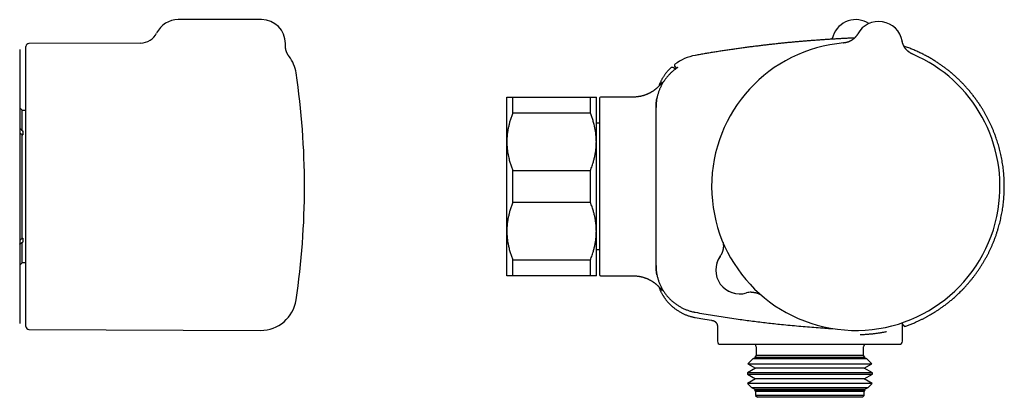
# Model space of a CAD drawing. Header units: millimetres. Extents: x 8 to 709, y 8 to 364.
# Tile 9 of 9: x 404 to 569, y 300 to 364. Entities that reach past the tile are written whole.
import ezdxf

# ---------------------------------------------------------------- set-up
doc = ezdxf.new("R2010")
doc.units = ezdxf.units.MM

msp = doc.modelspace()

# ---------------------------------------------------------------- linework, layer by layer
at = {"color": 7, "linetype": 'Continuous', "lineweight": 30}
for p, q in [((444.7, 363.6), (430.7, 363.6)), ((544.66, 361.22), (544.66, 361.22)), ((544.66, 361.22), (544.66, 361.22)), ((552.1, 360.02), (552.1, 360.02)), ((552.1, 360.02), (552.1, 360.02)), ((405.2, 312.1), (405.2, 359.1)), ((424.43, 359.68), (405.7, 359.6)), ((449.31, 357.43), (449.31, 357.43)), ((513.99, 356.1), (513.99, 356.1)), ((485.83, 343.1), (485.83, 350.6)), ((486.83, 347.92), (486.83, 350.6)), ((486.83, 350.6), (499.83, 350.6)), ((499.83, 347.92), (499.83, 350.6)), ((500.83, 343.1), (500.83, 350.6)), ((501.33, 350.4), (501.33, 320.8)), ((506.99, 350.6), (501.53, 350.6)), ((506.99, 350.6), (506.99, 350.6)), ((405.2, 348.35), (404.57, 348.35)), ((404.57, 344.96), (404.57, 348.35)), ((510.83, 348.82), (510.83, 348.85)), ((510.83, 322.37), (510.83, 348.82)), ((499.83, 347.92), (486.83, 347.92)), ((501.33, 346.2), (500.83, 346.2)), ((404.48, 344.36), (404.7, 344.36)), ((404.57, 344.96), (404.7, 344.96)), ((404.57, 326.94), (404.57, 344.25)), ((404.57, 344.25), (404.7, 344.25)), ((404.7, 344.96), (404.7, 344.25)), ((485.83, 328.1), (485.83, 343.1)), ((500.83, 328.1), (500.83, 343.1)), ((486.83, 332.92), (486.83, 338.28)), ((486.83, 338.28), (499.83, 338.28)), ((499.83, 332.92), (499.83, 338.28)), ((499.83, 332.92), (486.83, 332.92)), ((404.57, 326.94), (404.7, 326.94)), ((404.7, 326.94), (404.7, 326.24)), ((485.83, 320.6), (485.83, 328.1)), ((500.83, 320.6), (500.83, 328.1)), ((404.48, 326.84), (404.7, 326.84)), ((404.57, 322.85), (404.57, 326.24)), ((404.57, 326.24), (404.7, 326.24)), ((500.83, 325), (501.33, 325)), ((404.57, 322.85), (405.2, 322.85)), ((486.83, 323.28), (499.83, 323.28)), ((486.83, 320.6), (486.83, 323.28)), ((499.83, 320.6), (499.83, 323.28)), ((510.83, 322.35), (510.83, 322.37)), ((499.83, 320.6), (486.83, 320.6)), ((501.53, 320.6), (506.99, 320.6)), ((506.99, 320.6), (506.99, 320.6)), ((506.99, 320.6), (506.99, 320.6)), ((520.29, 313.11), (520.29, 313.11)), ((521.13, 312.12), (521.13, 309.6)), ((552.13, 309.6), (552.13, 312.18)), ((405.7, 311.6), (444.53, 311.43)), ((527.63, 308.7), (527.63, 307.2)), ((545.63, 307.2), (545.63, 308.7)), ((527.63, 307.2), (527.39, 306.96)), ((545.63, 307.2), (527.63, 307.2)), ((545.86, 306.96), (545.63, 307.2)), ((527.07, 306.64), (526.25, 305.82)), ((526.25, 305.82), (527.5, 305.09)), ((526.25, 305.82), (545.61, 305.82)), ((527.5, 306.89), (527.07, 306.64)), ((546.18, 306.64), (527.07, 306.64)), ((527.39, 306.96), (527.5, 306.89)), ((527.39, 306.96), (544.63, 306.96)), ((545.75, 306.89), (527.5, 306.89)), ((544.63, 306.96), (545.86, 306.96)), ((545.61, 305.82), (547.01, 305.82)), ((545.75, 306.89), (545.86, 306.96)), ((546.18, 306.64), (545.75, 306.89)), ((545.75, 305.09), (547.01, 305.82)), ((547.01, 305.82), (546.18, 306.64)), ((527.5, 305.09), (526.15, 304.31)), ((526.15, 304.31), (526.15, 304.07)), ((547.1, 304.31), (526.15, 304.31)), ((526.15, 304.07), (527.5, 303.29)), ((526.15, 304.07), (545.7, 304.07)), ((545.75, 305.09), (527.5, 305.09)), ((545.7, 304.07), (547.1, 304.07)), ((547.1, 304.31), (545.75, 305.09)), ((545.75, 303.29), (547.1, 304.07)), ((547.1, 304.07), (547.1, 304.31)), ((527.5, 303.29), (526.19, 302.53)), ((526.19, 302.53), (526.86, 301.86)), ((547.06, 302.53), (526.19, 302.53)), ((545.75, 303.29), (527.5, 303.29)), ((547.06, 302.53), (545.75, 303.29)), ((546.39, 301.86), (547.06, 302.53)), ((526.86, 301.86), (527.5, 301.49)), ((526.86, 301.86), (545.08, 301.86)), ((527.5, 301.49), (527.33, 301.39)), ((527.33, 301.39), (527.53, 301.2)), ((545.92, 301.39), (527.33, 301.39)), ((545.75, 301.49), (527.5, 301.49)), ((527.53, 301.2), (527.53, 300.5)), ((545.73, 301.2), (527.53, 301.2)), ((527.53, 300.5), (527.83, 300.2)), ((545.73, 300.5), (527.53, 300.5)), ((545.08, 301.86), (546.39, 301.86)), ((545.43, 300.2), (545.73, 300.5)), ((545.73, 301.2), (545.92, 301.39)), ((545.73, 300.5), (545.73, 301.2)), ((545.75, 301.49), (546.39, 301.86)), ((545.92, 301.39), (545.75, 301.49)), ((545.43, 300.2), (527.83, 300.2))]:
    msp.add_line(p, q, dxfattribs=at)
at = {"color": 7, "linetype": 'Continuous', "lineweight": 30, "flags": 128}
msp.add_lwpolyline([(552.13, 359.86), (552.11, 359.92), (552.1, 360.02)], dxfattribs=at)
at = {"color": 7, "linetype": 'Continuous', "lineweight": 30}
for centre, radius, start, end in [((430.7, 359.6), 4, 90, 153.8604), ((444.7, 359.6), 4, 0, 90), ((544.33, 359.6), 4, 56.6366, 160.8861), ((548.16, 359.29), 4, 10.4961, 151.1039), ((424.42, 362.68), 3, 270.2669, 333.8615), ((405.7, 359.1), 0.5, 90.25, 180), ((444.7, 359.6), 4, 357.2491, 0), ((544.33, 335.6), 24.17, 94.8365, 350.8), ((444.56, 353.77), 6, 8.4268, 37.6088), ((518.83, 349.73), 8, 100.081, 127.2144), ((544.33, 335.6), 24.17, 350.8, 66.7635), ((514.11, 355.94), 0.2, 127.1998, 225), ((321.9, 335.6), 130, 0, 8.4268), ((501.53, 350.4), 0.2, 90, 180), ((403.69, 347.92), 0.98, 26.0258, 61.9303), ((321.9, 335.6), 130, 351.5732, 0), ((524.86, 321.56), 4, 144.6652, 286.9348), ((524.86, 321.56), 4, 145.026, 286.574), ((519.12, 325.57), 3, 325.0259, 331.1182), ((403.69, 323.28), 0.98, 298.0783, 333.9742), ((501.53, 320.8), 0.2, 180, 270), ((526.86, 314.85), 3, 91.1644, 106.4429), ((444.56, 317.43), 6, 269.75, 351.5732), ((405.7, 312.1), 0.5, 180, 269.75), ((552.56, 312.31), 0.2, 220.2852, 289.3575), ((521.63, 309.6), 0.5, 180, 270), ((527.13, 308.7), 0.5, 0, 53.24), ((546.13, 308.7), 0.5, 126.7507, 180), ((551.63, 309.6), 0.5, 270, 0)]:
    msp.add_arc(centre, radius, start, end, dxfattribs=at)
for points, knots in [([(544.1, 360.5), (544.01, 360.5), (543.79, 360.49), (543.37, 360.48), (542.83, 360.46), (542.22, 360.43), (541.6, 360.39), (540.97, 360.36), (540.33, 360.32), (539.69, 360.28), (539.04, 360.24), (538.38, 360.19), (537.71, 360.14), (537.03, 360.09), (536.34, 360.04), (535.66, 359.98), (534.98, 359.92), (534.31, 359.87), (533.64, 359.8), (532.95, 359.74), (532.24, 359.67), (531.52, 359.59), (530.76, 359.51), (530.01, 359.43), (529.24, 359.34), (528.46, 359.25), (527.7, 359.15), (526.93, 359.06), (526.18, 358.96), (525.42, 358.86), (524.65, 358.75), (523.88, 358.64), (523.09, 358.53), (522.3, 358.41), (521.51, 358.28), (520.7, 358.16), (519.89, 358.03), (519.08, 357.89), (518.27, 357.75), (517.72, 357.65), (517.43, 357.6), (517.42, 357.6)], [0, 0, 0, 0, 0.009768, 0.024683, 0.04715, 0.069938, 0.093044, 0.116469, 0.140212, 0.164273, 0.188652, 0.213349, 0.238364, 0.263696, 0.289346, 0.315313, 0.340089, 0.365147, 0.390488, 0.416112, 0.44202, 0.469809, 0.497918, 0.526348, 0.5551, 0.584173, 0.61357, 0.641584, 0.669887, 0.698479, 0.727363, 0.756538, 0.786007, 0.81577, 0.845829, 0.876184, 0.906839, 0.937238, 0.967928, 0.99891, 1, 1, 1, 1]), ([(540.56, 360.95), (540.56, 360.95), (540.56, 360.95), (540.56, 360.94), (540.56, 360.94), (540.55, 360.93), (540.55, 360.93), (540.55, 360.92), (540.54, 360.9), (540.53, 360.88), (540.52, 360.85), (540.5, 360.8), (540.48, 360.75), (540.45, 360.68), (540.42, 360.61), (540.38, 360.54), (540.34, 360.48), (540.31, 360.41), (540.27, 360.36), (540.25, 360.32), (540.24, 360.31)], [0, 0, 0, 0, 0.003422, 0.017885, 0.030211, 0.041934, 0.053808, 0.068201, 0.088008, 0.117691, 0.164348, 0.229441, 0.318141, 0.427711, 0.531088, 0.629217, 0.733755, 0.841593, 0.951708, 1, 1, 1, 1]), ([(544.66, 361.22), (544.66, 361.22), (544.66, 361.22), (544.66, 361.22), (544.66, 361.21), (544.65, 361.21), (544.65, 361.2), (544.64, 361.19), (544.63, 361.17), (544.62, 361.15), (544.6, 361.12), (544.57, 361.07), (544.53, 361.01), (544.49, 360.95), (544.45, 360.89), (544.4, 360.83), (544.36, 360.77), (544.3, 360.71), (544.25, 360.65), (544.19, 360.59), (544.14, 360.53), (544.08, 360.48), (544.02, 360.42), (543.95, 360.37), (543.89, 360.31), (543.82, 360.26), (543.75, 360.21), (543.68, 360.16), (543.61, 360.12), (543.54, 360.08), (543.46, 360.03), (543.39, 360), (543.31, 359.96), (543.23, 359.92), (543.16, 359.89), (543.08, 359.86), (543, 359.83), (542.92, 359.81), (542.83, 359.78), (542.75, 359.76), (542.67, 359.74), (542.58, 359.72), (542.49, 359.71), (542.4, 359.7), (542.33, 359.69), (542.29, 359.68), (542.29, 359.68)], [0, 0, 0, 0, 0.002619, 0.00589, 0.0088, 0.011634, 0.01475, 0.018778, 0.02456, 0.033469, 0.047302, 0.064332, 0.088728, 0.115589, 0.139599, 0.1645, 0.190533, 0.217275, 0.244498, 0.272056, 0.299853, 0.327827, 0.355933, 0.384142, 0.412433, 0.440788, 0.469196, 0.497647, 0.526136, 0.554654, 0.5832, 0.611768, 0.640355, 0.66896, 0.69758, 0.726213, 0.754858, 0.783514, 0.81218, 0.840854, 0.869536, 0.898225, 0.930111, 0.96198, 0.993748, 1, 1, 1, 1]), ([(553.86, 357.81), (553.84, 357.82), (553.79, 357.84), (553.72, 357.88), (553.64, 357.91), (553.56, 357.96), (553.49, 358), (553.42, 358.04), (553.35, 358.09), (553.28, 358.14), (553.21, 358.19), (553.14, 358.24), (553.08, 358.3), (553.02, 358.36), (552.96, 358.41), (552.9, 358.47), (552.84, 358.53), (552.78, 358.59), (552.73, 358.66), (552.68, 358.72), (552.63, 358.78), (552.58, 358.85), (552.54, 358.92), (552.5, 358.98), (552.46, 359.05), (552.42, 359.12), (552.38, 359.19), (552.35, 359.25), (552.31, 359.32), (552.28, 359.39), (552.26, 359.46), (552.23, 359.52), (552.21, 359.59), (552.19, 359.65), (552.17, 359.71), (552.15, 359.77), (552.14, 359.83), (552.13, 359.88), (552.12, 359.92), (552.11, 359.95), (552.1, 359.97), (552.1, 359.99), (552.1, 360), (552.1, 360), (552.1, 360.01), (552.1, 360.01), (552.1, 360.02), (552.1, 360.02), (552.1, 360.02)], [0, 0, 0, 0, 0.024461, 0.053627, 0.082721, 0.111743, 0.140689, 0.169556, 0.198342, 0.227042, 0.255653, 0.284171, 0.31259, 0.340905, 0.369111, 0.397201, 0.425167, 0.453002, 0.480695, 0.508236, 0.535614, 0.562813, 0.58982, 0.616615, 0.643178, 0.669484, 0.695504, 0.721205, 0.746546, 0.771478, 0.795943, 0.819868, 0.843163, 0.865716, 0.887383, 0.907974, 0.927227, 0.944722, 0.959611, 0.970548, 0.977724, 0.982579, 0.9861, 0.98891, 0.99146, 0.99413, 0.997168, 1, 1, 1, 1]), ([(404.15, 358.61), (404.15, 358.61), (404.15, 358.61), (404.15, 358.59), (404.15, 358.57), (404.15, 358.53), (404.15, 358.48), (404.15, 358.42), (404.15, 358.35), (404.15, 358.27), (404.15, 358.18), (404.15, 358.09), (404.15, 357.99), (404.15, 357.89), (404.15, 357.77), (404.15, 357.65), (404.15, 357.51), (404.15, 357.36), (404.15, 357.2), (404.15, 357.03), (404.15, 356.85), (404.15, 356.66), (404.15, 356.47), (404.15, 356.26), (404.15, 356.05), (404.15, 355.82), (404.15, 355.59), (404.15, 355.35), (404.15, 355.08), (404.15, 354.81), (404.15, 354.52), (404.15, 354.23), (404.15, 353.92), (404.15, 353.61), (404.15, 353.29), (404.15, 352.96), (404.15, 352.62), (404.15, 352.28), (404.15, 351.92), (404.15, 351.56), (404.15, 351.19), (404.15, 350.83), (404.15, 350.47), (404.15, 350.13), (404.15, 349.78), (404.15, 349.43), (404.15, 349.07), (404.15, 348.69), (404.15, 348.29), (404.15, 347.86), (404.15, 347.43), (404.15, 346.99), (404.15, 346.54), (404.15, 346.09), (404.15, 345.64), (404.15, 345.18), (404.15, 344.71), (404.15, 344.26), (404.15, 343.83), (404.15, 343.41), (404.15, 342.99), (404.15, 342.57), (404.15, 342.14), (404.15, 341.71), (404.15, 341.26), (404.15, 340.79), (404.15, 340.33), (404.15, 339.86), (404.15, 339.39), (404.15, 338.92), (404.15, 338.45), (404.15, 337.98), (404.15, 337.5), (404.15, 337.03), (404.15, 336.55), (404.15, 336.07), (404.15, 335.57), (404.15, 335.06), (404.15, 334.55), (404.15, 334.04), (404.15, 333.53), (404.15, 333.02), (404.15, 332.52), (404.15, 332.02), (404.15, 331.51), (404.15, 331.01), (404.15, 330.52), (404.15, 330.02), (404.15, 329.53), (404.15, 329.06), (404.15, 328.61), (404.15, 328.19), (404.15, 327.77), (404.15, 327.35), (404.15, 326.94), (404.15, 326.51), (404.15, 326.06), (404.15, 325.6), (404.15, 325.14), (404.15, 324.69), (404.15, 324.25), (404.15, 323.81), (404.15, 323.37), (404.15, 322.94), (404.15, 322.52), (404.15, 322.12), (404.15, 321.74), (404.15, 321.39), (404.15, 321.04), (404.15, 320.7), (404.15, 320.36), (404.15, 320.02), (404.15, 319.68), (404.15, 319.34), (404.15, 319), (404.15, 318.68), (404.15, 318.36), (404.15, 318.04), (404.15, 317.74), (404.15, 317.44), (404.15, 317.15), (404.15, 316.87), (404.15, 316.6), (404.15, 316.33), (404.15, 316.06), (404.15, 315.79), (404.15, 315.54), (404.15, 315.29), (404.15, 315.06), (404.15, 314.83), (404.15, 314.62), (404.15, 314.41), (404.15, 314.22), (404.15, 314.04), (404.15, 313.86), (404.15, 313.7), (404.15, 313.55), (404.15, 313.42), (404.15, 313.3), (404.15, 313.19), (404.15, 313.09), (404.15, 313), (404.15, 312.92), (404.15, 312.85), (404.15, 312.79), (404.15, 312.73), (404.15, 312.68), (404.15, 312.65), (404.15, 312.62), (404.15, 312.6), (404.15, 312.59), (404.15, 312.59), (404.15, 312.59)], [0, 0, 0, 0, 0.00641, 0.013442, 0.020471, 0.027499, 0.03453, 0.041562, 0.048593, 0.055621, 0.061779, 0.067938, 0.074099, 0.080259, 0.086419, 0.092576, 0.09916, 0.105746, 0.112332, 0.118916, 0.125501, 0.132087, 0.138673, 0.145257, 0.151841, 0.158427, 0.165013, 0.171597, 0.178659, 0.185722, 0.192786, 0.199848, 0.20688, 0.213914, 0.220949, 0.227983, 0.235015, 0.242047, 0.249082, 0.256117, 0.263152, 0.270184, 0.276346, 0.282511, 0.288677, 0.294843, 0.301007, 0.30717, 0.314196, 0.321224, 0.328253, 0.335281, 0.342307, 0.349333, 0.356362, 0.363391, 0.37042, 0.377446, 0.383601, 0.389758, 0.395917, 0.402076, 0.408234, 0.414389, 0.420972, 0.427555, 0.434139, 0.440722, 0.447304, 0.453888, 0.460472, 0.467054, 0.473637, 0.480221, 0.486805, 0.493388, 0.500442, 0.507498, 0.514555, 0.521609, 0.528643, 0.535679, 0.542716, 0.549752, 0.556785, 0.563819, 0.570854, 0.577891, 0.584927, 0.59196, 0.598121, 0.604283, 0.610447, 0.61661, 0.622773, 0.628933, 0.635978, 0.643027, 0.650076, 0.657124, 0.66417, 0.671216, 0.678264, 0.685313, 0.692361, 0.699406, 0.70558, 0.711755, 0.717932, 0.724109, 0.730285, 0.736458, 0.743059, 0.749661, 0.756263, 0.762863, 0.769464, 0.776065, 0.782667, 0.789268, 0.795868, 0.80247, 0.809072, 0.815672, 0.822753, 0.829836, 0.836919, 0.844001, 0.851033, 0.858069, 0.865105, 0.872141, 0.879174, 0.886207, 0.893242, 0.900279, 0.907315, 0.914348, 0.920512, 0.926677, 0.932844, 0.939012, 0.945177, 0.951341, 0.957644, 0.963949, 0.970255, 0.97656, 0.982863, 0.989229, 0.995597, 1, 1, 1, 1]), ([(449.32, 357.43), (449.31, 357.44), (449.28, 357.47), (449.25, 357.52), (449.2, 357.59), (449.16, 357.65), (449.12, 357.72), (449.08, 357.79), (449.04, 357.86), (449, 357.94), (448.96, 358.01), (448.93, 358.09), (448.9, 358.17), (448.87, 358.25), (448.84, 358.33), (448.82, 358.41), (448.79, 358.49), (448.77, 358.57), (448.75, 358.65), (448.74, 358.74), (448.72, 358.82), (448.71, 358.9), (448.7, 358.99), (448.7, 359.07), (448.69, 359.16), (448.69, 359.24), (448.69, 359.33), (448.69, 359.38), (448.69, 359.41)], [0, 0, 0, 0, 0.02088, 0.055679, 0.09209, 0.129516, 0.167631, 0.206224, 0.245158, 0.284344, 0.323719, 0.36324, 0.402876, 0.442604, 0.482407, 0.522271, 0.562188, 0.602148, 0.642145, 0.682174, 0.722231, 0.762312, 0.802415, 0.842536, 0.882674, 0.922828, 0.962994, 1, 1, 1, 1]), ([(552.63, 312.12), (552.66, 312.13), (552.79, 312.18), (553.01, 312.26), (553.3, 312.37), (553.59, 312.49), (553.89, 312.61), (554.18, 312.73), (554.45, 312.85), (554.71, 312.97), (554.95, 313.08), (555.18, 313.19), (555.39, 313.29), (555.61, 313.4), (555.81, 313.5), (556, 313.61), (556.2, 313.71), (556.39, 313.82), (556.57, 313.92), (556.74, 314.02), (556.89, 314.1), (557.03, 314.18), (557.15, 314.26), (557.27, 314.33), (557.39, 314.41), (557.52, 314.48), (557.67, 314.58), (557.85, 314.7), (558.07, 314.83), (558.28, 314.98), (558.5, 315.13), (558.72, 315.28), (558.94, 315.44), (559.17, 315.61), (559.4, 315.78), (559.63, 315.96), (559.87, 316.14), (560.11, 316.34), (560.35, 316.54), (560.6, 316.75), (560.85, 316.97), (561.11, 317.2), (561.36, 317.44), (561.62, 317.69), (561.88, 317.94), (562.17, 318.23), (562.48, 318.55), (562.81, 318.91), (563.13, 319.27), (563.44, 319.64), (563.74, 320.01), (564.04, 320.39), (564.34, 320.79), (564.65, 321.21), (564.95, 321.65), (565.24, 322.09), (565.53, 322.54), (565.79, 322.98), (566.04, 323.41), (566.27, 323.84), (566.5, 324.26), (566.71, 324.7), (566.92, 325.13), (567.12, 325.57), (567.32, 326.03), (567.51, 326.51), (567.7, 327.01), (567.88, 327.51), (568.04, 328.01), (568.19, 328.5), (568.33, 328.98), (568.45, 329.45), (568.57, 329.92), (568.67, 330.39), (568.77, 330.87), (568.86, 331.34), (568.94, 331.83), (569.01, 332.34), (569.08, 332.87), (569.13, 333.4), (569.17, 333.93), (569.2, 334.44), (569.22, 334.94), (569.23, 335.43), (569.22, 335.91), (569.21, 336.39), (569.19, 336.88), (569.16, 337.36), (569.12, 337.86), (569.07, 338.37), (569.01, 338.9), (568.93, 339.42), (568.84, 339.95), (568.75, 340.45), (568.64, 340.94), (568.54, 341.41), (568.42, 341.88), (568.29, 342.35), (568.16, 342.81), (568.01, 343.27), (567.86, 343.75), (567.68, 344.23), (567.49, 344.73), (567.29, 345.22), (567.08, 345.71), (566.87, 346.18), (566.65, 346.63), (566.43, 347.06), (566.21, 347.48), (565.97, 347.91), (565.73, 348.32), (565.48, 348.74), (565.25, 349.1), (565.04, 349.42), (564.85, 349.69), (564.66, 349.96), (564.48, 350.22), (564.29, 350.48), (564.1, 350.72), (563.92, 350.96), (563.73, 351.2), (563.53, 351.45), (563.32, 351.7), (563.12, 351.94), (562.91, 352.17), (562.71, 352.39), (562.52, 352.6), (562.33, 352.8), (562.14, 352.99), (561.95, 353.19), (561.75, 353.39), (561.54, 353.59), (561.33, 353.78), (561.14, 353.97), (560.95, 354.14), (560.79, 354.28), (560.66, 354.39), (560.57, 354.47), (560.47, 354.56), (560.36, 354.65), (560.25, 354.74), (560.13, 354.83), (560.01, 354.93), (559.87, 355.05), (559.71, 355.17), (559.53, 355.31), (559.35, 355.46), (559.15, 355.6), (558.94, 355.76), (558.72, 355.91), (558.49, 356.07), (558.25, 356.24), (558, 356.41), (557.74, 356.57), (557.47, 356.74), (557.19, 356.91), (556.9, 357.09), (556.61, 357.25), (556.32, 357.42), (556.02, 357.58), (555.71, 357.74), (555.39, 357.9), (555.07, 358.06), (554.73, 358.22), (554.39, 358.37), (554.05, 358.52), (553.71, 358.66), (553.37, 358.8), (553.01, 358.93), (552.69, 359.05), (552.48, 359.12), (552.4, 359.15)], [0, 0, 0, 0, 0.00171, 0.0065962, 0.011359, 0.0168137, 0.0220966, 0.0272076, 0.0321467, 0.0365651, 0.0408359, 0.0449591, 0.0489347, 0.0527624, 0.0564423, 0.0599743, 0.0636886, 0.0672237, 0.0705796, 0.0737562, 0.0767535, 0.0791141, 0.0813802, 0.0836829, 0.0860377, 0.0884446, 0.0909035, 0.0948728, 0.0989706, 0.1031972, 0.1074283, 0.1117811, 0.1162555, 0.1208516, 0.1255696, 0.1303218, 0.1351916, 0.140179, 0.1452841, 0.1506147, 0.1560681, 0.1616442, 0.1673432, 0.1731651, 0.1791097, 0.1851772, 0.1930204, 0.2008701, 0.2087201, 0.2165704, 0.224421, 0.2322719, 0.2401229, 0.2487591, 0.2573954, 0.2660316, 0.2746676, 0.2833034, 0.2911539, 0.2990041, 0.3068541, 0.3147039, 0.3225534, 0.3304031, 0.3382533, 0.3468886, 0.3555241, 0.3641598, 0.3727958, 0.381432, 0.3892833, 0.3971346, 0.404986, 0.4128374, 0.4206886, 0.4285397, 0.4363906, 0.4450261, 0.4536612, 0.4622959, 0.4709303, 0.4795652, 0.4874155, 0.4952662, 0.5031172, 0.5109682, 0.5188191, 0.52667, 0.534521, 0.543157, 0.5517931, 0.5604292, 0.5690651, 0.5777009, 0.5855514, 0.5934016, 0.6012514, 0.6091011, 0.6169511, 0.6248013, 0.6326516, 0.6412872, 0.6499229, 0.6585589, 0.6671952, 0.6758311, 0.6836817, 0.6915321, 0.6993825, 0.7072327, 0.7150827, 0.7229327, 0.7307824, 0.736179, 0.7415714, 0.7468888, 0.7521054, 0.7572214, 0.7622367, 0.7671513, 0.7719653, 0.7773322, 0.7825683, 0.7876735, 0.7926481, 0.7974919, 0.802122, 0.8066262, 0.8110044, 0.8152568, 0.820155, 0.8248749, 0.8294166, 0.83378, 0.8379652, 0.8419722, 0.844041, 0.8460793, 0.8482068, 0.8504435, 0.8527892, 0.8552439, 0.8578076, 0.8604804, 0.8639949, 0.8676816, 0.8715404, 0.8755712, 0.879774, 0.8841487, 0.8886951, 0.8934133, 0.8983031, 0.9033644, 0.9085022, 0.9138052, 0.9192734, 0.9249066, 0.9302677, 0.93577, 0.9414133, 0.9471976, 0.9531226, 0.9591883, 0.9653946, 0.971207, 0.9771373, 0.9831854, 0.9893513, 0.9956347, 1, 1, 1, 1]), ([(513.93, 355.17), (513.87, 355.13), (513.75, 355.04), (513.58, 354.89), (513.42, 354.75), (513.26, 354.59), (513.1, 354.44), (512.95, 354.27), (512.79, 354.11), (512.65, 353.93), (512.51, 353.75), (512.37, 353.57), (512.24, 353.38), (512.11, 353.2), (511.99, 353.01), (511.88, 352.82), (511.77, 352.62), (511.67, 352.43), (511.57, 352.22), (511.48, 352.02), (511.39, 351.81), (511.31, 351.6), (511.24, 351.38), (511.17, 351.17), (511.1, 350.95), (511.05, 350.73), (511, 350.53), (510.96, 350.32), (510.92, 350.09), (510.89, 349.84), (510.86, 349.6), (510.84, 349.35), (510.83, 349.1), (510.83, 348.93), (510.83, 348.85)], [0, 0, 0, 0, 0.030288, 0.060582, 0.09087, 0.121368, 0.151872, 0.182371, 0.213533, 0.244701, 0.275863, 0.307254, 0.338652, 0.370043, 0.400331, 0.430625, 0.460913, 0.491411, 0.521915, 0.552413, 0.583575, 0.614743, 0.645905, 0.677296, 0.708693, 0.740084, 0.767499, 0.794932, 0.828958, 0.862991, 0.897017, 0.931342, 0.965675, 1, 1, 1, 1]), ([(513.21, 355.42), (513.2, 355.41), (513.13, 355.35), (513.01, 355.23), (512.86, 355.06), (512.71, 354.89), (512.57, 354.72), (512.44, 354.55), (512.31, 354.37), (512.19, 354.2), (512.08, 354.03), (511.98, 353.86), (511.88, 353.7), (511.79, 353.53), (511.7, 353.37), (511.62, 353.2), (511.54, 353.04), (511.48, 352.89), (511.41, 352.74), (511.36, 352.6), (511.32, 352.49), (511.3, 352.43), (511.29, 352.41)], [0, 0, 0, 0, 0.012639, 0.078242, 0.142292, 0.204756, 0.265611, 0.324833, 0.385104, 0.443546, 0.500144, 0.554888, 0.607772, 0.658791, 0.712318, 0.763625, 0.812716, 0.859597, 0.904277, 0.946766, 0.987076, 1, 1, 1, 1]), ([(513.92, 355.42), (513.91, 355.43), (513.89, 355.45), (513.87, 355.46), (513.85, 355.48), (513.83, 355.49), (513.82, 355.5), (513.8, 355.51), (513.77, 355.52), (513.74, 355.54), (513.7, 355.55), (513.67, 355.56), (513.64, 355.56), (513.61, 355.57), (513.59, 355.57), (513.57, 355.57), (513.54, 355.57), (513.51, 355.57), (513.47, 355.56), (513.42, 355.55), (513.37, 355.53), (513.32, 355.51), (513.26, 355.47), (513.23, 355.44), (513.21, 355.42)], [0, 0, 0, 0, 0.046124, 0.08244, 0.108566, 0.132775, 0.158926, 0.187061, 0.216983, 0.269348, 0.320786, 0.36934, 0.409649, 0.436663, 0.462121, 0.486791, 0.521592, 0.570458, 0.621739, 0.682253, 0.751407, 0.828296, 0.911681, 1, 1, 1, 1]), ([(514.06, 355.28), (514.06, 355.28), (514.06, 355.28), (514.06, 355.28), (514.05, 355.28), (514.05, 355.29), (514.05, 355.29), (514.05, 355.29), (514.05, 355.29), (514.05, 355.29), (514.05, 355.29), (514.05, 355.29), (514.05, 355.29), (514.04, 355.3), (514.03, 355.31), (514.02, 355.32), (514.01, 355.32), (514.01, 355.33), (514, 355.34), (513.99, 355.35), (513.98, 355.35), (513.98, 355.36), (513.97, 355.37), (513.97, 355.37), (513.96, 355.38), (513.96, 355.38), (513.95, 355.39), (513.95, 355.39), (513.94, 355.4), (513.94, 355.4), (513.93, 355.4), (513.93, 355.41), (513.93, 355.41), (513.92, 355.41), (513.92, 355.41), (513.92, 355.42), (513.92, 355.42), (513.92, 355.42), (513.92, 355.42), (513.92, 355.42), (513.92, 355.42), (513.92, 355.42), (513.92, 355.42), (513.92, 355.42)], [0, 0, 0, 0, 0.011051, 0.025973, 0.039033, 0.040548, 0.04207, 0.04359, 0.045111, 0.046631, 0.04815, 0.04967, 0.051189, 0.087465, 0.123526, 0.15937, 0.194998, 0.23041, 0.265605, 0.300584, 0.335271, 0.369743, 0.404, 0.438041, 0.471867, 0.504879, 0.537683, 0.57028, 0.602669, 0.635505, 0.668125, 0.700529, 0.732716, 0.764687, 0.796442, 0.82798, 0.858678, 0.889168, 0.919451, 0.949526, 0.97301, 0.996367, 1, 1, 1, 1]), ([(514.38, 355.5), (514.37, 355.49), (514.34, 355.47), (514.29, 355.44), (514.24, 355.4), (514.18, 355.36), (514.12, 355.32), (514.06, 355.27), (513.99, 355.22), (513.95, 355.19), (513.93, 355.17)], [0, 0, 0, 0, 0.095153, 0.22329, 0.352251, 0.481621, 0.610598, 0.740267, 0.870331, 1, 1, 1, 1]), ([(514.31, 355.45), (514.29, 355.47), (514.25, 355.51), (514.2, 355.56), (514.16, 355.61), (514.11, 355.65), (514.08, 355.69), (514.04, 355.72), (514.01, 355.75), (513.99, 355.77), (513.98, 355.79), (513.97, 355.79), (513.97, 355.79), (513.97, 355.79)], [0, 0, 0, 0, 0.09625, 0.189296, 0.282342, 0.375388, 0.468434, 0.561472, 0.654509, 0.747547, 0.840585, 0.933625, 1, 1, 1, 1]), ([(514.49, 355.58), (514.49, 355.58), (514.49, 355.58), (514.49, 355.58), (514.49, 355.58), (514.48, 355.57), (514.47, 355.57), (514.46, 355.56), (514.45, 355.55), (514.43, 355.54), (514.41, 355.53), (514.39, 355.51), (514.38, 355.5), (514.37, 355.5)], [0, 0, 0, 0, 0.030242, 0.095703, 0.173457, 0.259596, 0.354563, 0.456833, 0.564213, 0.675097, 0.788377, 0.903294, 1, 1, 1, 1]), ([(511.85, 353.09), (511.85, 353.09), (511.85, 353.09), (511.85, 353.09), (511.85, 353.09), (511.85, 353.09), (511.85, 353.08), (511.84, 353.08), (511.84, 353.08), (511.84, 353.07), (511.84, 353.07), (511.83, 353.07), (511.83, 353.06), (511.83, 353.06), (511.83, 353.06), (511.82, 353.05), (511.82, 353.04), (511.81, 353.04), (511.81, 353.03), (511.8, 353.01), (511.79, 353), (511.78, 352.99), (511.76, 352.97), (511.74, 352.94), (511.72, 352.91), (511.69, 352.87), (511.67, 352.85), (511.65, 352.82), (511.63, 352.8), (511.61, 352.77), (511.6, 352.76), (511.59, 352.74), (511.57, 352.73), (511.56, 352.71), (511.54, 352.68), (511.5, 352.65), (511.46, 352.6), (511.4, 352.53), (511.33, 352.46), (511.26, 352.38), (511.18, 352.3), (511.11, 352.23), (511.03, 352.16), (510.96, 352.1), (510.89, 352.04), (510.82, 351.98), (510.75, 351.92), (510.68, 351.87), (510.62, 351.82), (510.56, 351.77), (510.48, 351.72), (510.39, 351.65), (510.28, 351.58), (510.16, 351.5), (510.03, 351.43), (509.9, 351.35), (509.77, 351.28), (509.64, 351.21), (509.52, 351.16), (509.42, 351.11), (509.3, 351.06), (509.18, 351.01), (509.05, 350.96), (508.9, 350.91), (508.75, 350.86), (508.58, 350.81), (508.4, 350.76), (508.21, 350.72), (508.02, 350.69), (507.82, 350.66), (507.62, 350.63), (507.42, 350.61), (507.21, 350.6), (507.06, 350.6), (506.99, 350.6)], [0, 0, 0, 0, 0.003987, 0.020451, 0.037331, 0.045055, 0.053207, 0.062077, 0.071665, 0.081862, 0.089231, 0.095669, 0.101178, 0.10576, 0.109868, 0.116874, 0.125213, 0.13486, 0.144695, 0.154113, 0.165822, 0.176894, 0.188253, 0.203574, 0.219687, 0.235463, 0.24453, 0.253439, 0.261939, 0.269221, 0.273897, 0.277866, 0.282115, 0.287308, 0.293352, 0.299674, 0.31291, 0.327025, 0.342108, 0.358222, 0.37429, 0.38957, 0.404064, 0.417777, 0.430712, 0.444281, 0.45689, 0.468548, 0.479267, 0.489362, 0.499781, 0.516945, 0.535082, 0.554191, 0.573338, 0.593368, 0.614278, 0.63606, 0.650461, 0.665941, 0.682506, 0.700147, 0.718858, 0.739859, 0.762035, 0.785368, 0.809838, 0.835418, 0.862081, 0.888183, 0.915186, 0.943058, 0.97176, 1, 1, 1, 1]), ([(485.83, 350.6), (485.83, 350.6), (485.83, 350.6), (485.83, 350.6), (485.85, 350.6), (485.88, 350.6), (485.91, 350.6), (485.95, 350.6), (486, 350.6), (486.04, 350.6), (486.1, 350.6), (486.16, 350.6), (486.22, 350.6), (486.29, 350.6), (486.38, 350.6), (486.48, 350.6), (486.59, 350.6), (486.7, 350.6), (486.78, 350.6), (486.83, 350.6)], [0, 0, 0, 0, 0.031424, 0.094899, 0.158401, 0.221913, 0.285416, 0.348893, 0.402256, 0.455625, 0.508989, 0.561409, 0.613834, 0.666254, 0.732989, 0.799742, 0.866504, 0.933261, 1, 1, 1, 1]), ([(499.83, 350.6), (499.87, 350.6), (499.97, 350.6), (500.11, 350.6), (500.23, 350.6), (500.33, 350.6), (500.41, 350.6), (500.48, 350.6), (500.54, 350.6), (500.59, 350.6), (500.64, 350.6), (500.69, 350.6), (500.73, 350.6), (500.77, 350.6), (500.8, 350.6), (500.82, 350.6), (500.82, 350.6), (500.82, 350.6), (500.83, 350.6)], [0, 0, 0, 0, 0.0795355, 0.1590915, 0.2386441, 0.3181748, 0.3715082, 0.4248453, 0.4781782, 0.530957, 0.5837401, 0.6365186, 0.7029108, 0.7693334, 0.8357651, 0.9021855, 0.9685757, 1, 1, 1, 1]), ([(510.83, 348.82), (510.83, 348.88), (510.83, 349), (510.83, 349.2), (510.85, 349.4), (510.86, 349.62), (510.89, 349.84), (510.92, 350.06), (510.96, 350.28), (510.99, 350.43), (511.01, 350.51), (511.01, 350.52)], [0, 0, 0, 0, 0.10591, 0.211873, 0.341189, 0.470529, 0.599845, 0.730058, 0.860297, 0.990511, 1, 1, 1, 1]), ([(486.83, 347.92), (486.78, 347.82), (486.7, 347.61), (486.59, 347.31), (486.48, 347), (486.39, 346.69), (486.3, 346.39), (486.22, 346.11), (486.16, 345.84), (486.1, 345.58), (486.04, 345.31), (485.99, 345.05), (485.95, 344.76), (485.9, 344.45), (485.87, 344.11), (485.84, 343.77), (485.83, 343.44), (485.83, 343.21), (485.83, 343.1)], [0, 0, 0, 0, 0.065617, 0.131252, 0.19689, 0.262521, 0.328134, 0.383158, 0.438187, 0.493212, 0.547625, 0.602042, 0.656455, 0.725142, 0.793864, 0.862595, 0.931314, 1, 1, 1, 1]), ([(500.83, 343.1), (500.82, 343.15), (500.82, 343.31), (500.82, 343.58), (500.8, 343.89), (500.77, 344.2), (500.74, 344.51), (500.7, 344.8), (500.65, 345.08), (500.6, 345.34), (500.54, 345.64), (500.46, 345.97), (500.37, 346.33), (500.27, 346.67), (500.17, 346.98), (500.06, 347.3), (499.95, 347.61), (499.87, 347.82), (499.83, 347.92)], [0, 0, 0, 0, 0.034083, 0.097391, 0.160725, 0.224069, 0.287405, 0.350715, 0.403935, 0.45716, 0.51038, 0.588809, 0.667238, 0.733776, 0.800332, 0.866897, 0.933458, 1, 1, 1, 1]), ([(404.57, 344.96), (404.56, 344.98), (404.53, 345.01), (404.49, 345.06), (404.43, 345.11), (404.38, 345.15), (404.32, 345.19), (404.25, 345.22), (404.2, 345.25), (404.16, 345.26), (404.15, 345.27)], [0, 0, 0, 0, 0.134343, 0.269165, 0.403987, 0.538329, 0.672675, 0.807502, 0.942328, 1, 1, 1, 1]), ([(404.15, 344.56), (404.15, 344.56), (404.18, 344.55), (404.23, 344.53), (404.3, 344.49), (404.36, 344.45), (404.42, 344.41), (404.47, 344.37), (404.52, 344.31), (404.55, 344.27), (404.57, 344.25)], [0, 0, 0, 0, 0.025672, 0.160325, 0.294499, 0.428714, 0.563407, 0.698101, 0.832316, 1, 1, 1, 1]), ([(485.83, 343.1), (485.83, 343.04), (485.83, 342.88), (485.83, 342.62), (485.85, 342.31), (485.88, 342), (485.91, 341.69), (485.95, 341.39), (486, 341.12), (486.05, 340.86), (486.11, 340.56), (486.19, 340.22), (486.28, 339.86), (486.38, 339.53), (486.48, 339.21), (486.59, 338.9), (486.7, 338.59), (486.78, 338.38), (486.83, 338.28)], [0, 0, 0, 0, 0.034083, 0.097391, 0.160725, 0.224069, 0.287405, 0.350715, 0.403935, 0.45716, 0.51038, 0.588809, 0.667238, 0.733776, 0.800332, 0.866897, 0.933458, 1, 1, 1, 1]), ([(499.83, 338.28), (499.88, 338.4), (499.98, 338.66), (500.11, 339.04), (500.23, 339.4), (500.33, 339.73), (500.41, 340.02), (500.49, 340.32), (500.56, 340.62), (500.62, 340.92), (500.67, 341.23), (500.72, 341.54), (500.76, 341.85), (500.79, 342.16), (500.81, 342.47), (500.82, 342.79), (500.82, 342.99), (500.83, 343.1)], [0, 0, 0, 0, 0.081976, 0.163962, 0.245936, 0.307749, 0.369574, 0.431398, 0.49321, 0.556281, 0.619369, 0.682455, 0.745525, 0.809135, 0.872763, 0.936391, 1, 1, 1, 1]), ([(486.83, 332.92), (486.78, 332.82), (486.7, 332.61), (486.59, 332.31), (486.48, 332), (486.39, 331.69), (486.3, 331.39), (486.22, 331.11), (486.16, 330.84), (486.1, 330.58), (486.04, 330.31), (485.99, 330.05), (485.95, 329.76), (485.9, 329.45), (485.87, 329.11), (485.84, 328.77), (485.83, 328.44), (485.83, 328.21), (485.83, 328.1)], [0, 0, 0, 0, 0.065617, 0.131252, 0.19689, 0.262521, 0.328134, 0.383158, 0.438187, 0.493212, 0.547625, 0.602042, 0.656455, 0.725142, 0.793864, 0.862595, 0.931314, 1, 1, 1, 1]), ([(500.83, 328.1), (500.82, 328.15), (500.82, 328.31), (500.82, 328.56), (500.8, 328.85), (500.78, 329.14), (500.75, 329.43), (500.71, 329.72), (500.66, 330.02), (500.61, 330.31), (500.55, 330.6), (500.48, 330.89), (500.41, 331.18), (500.33, 331.48), (500.23, 331.8), (500.11, 332.15), (499.98, 332.54), (499.88, 332.79), (499.83, 332.92)], [0, 0, 0, 0, 0.034083, 0.093384, 0.152699, 0.212015, 0.271317, 0.331075, 0.390848, 0.450621, 0.510381, 0.571402, 0.632436, 0.693471, 0.754495, 0.836325, 0.918167, 1, 1, 1, 1]), ([(404.15, 326.64), (404.15, 326.64), (404.18, 326.65), (404.23, 326.67), (404.3, 326.7), (404.36, 326.74), (404.42, 326.79), (404.47, 326.83), (404.52, 326.88), (404.55, 326.92), (404.57, 326.94)], [0, 0, 0, 0, 0.025672, 0.160325, 0.294499, 0.428714, 0.563407, 0.698101, 0.832316, 1, 1, 1, 1]), ([(485.83, 328.1), (485.83, 328.04), (485.83, 327.88), (485.83, 327.62), (485.85, 327.31), (485.88, 327), (485.91, 326.69), (485.95, 326.39), (486, 326.12), (486.05, 325.86), (486.11, 325.56), (486.19, 325.22), (486.28, 324.86), (486.38, 324.53), (486.48, 324.21), (486.59, 323.9), (486.7, 323.59), (486.78, 323.38), (486.83, 323.28)], [0, 0, 0, 0, 0.034083, 0.097391, 0.160725, 0.224069, 0.287405, 0.350715, 0.403935, 0.45716, 0.51038, 0.588809, 0.667238, 0.733776, 0.800332, 0.866897, 0.933458, 1, 1, 1, 1]), ([(499.83, 323.28), (499.88, 323.4), (499.98, 323.66), (500.11, 324.04), (500.23, 324.4), (500.33, 324.73), (500.41, 325.02), (500.49, 325.32), (500.56, 325.62), (500.62, 325.92), (500.67, 326.23), (500.72, 326.54), (500.76, 326.85), (500.79, 327.16), (500.81, 327.47), (500.82, 327.79), (500.82, 327.99), (500.83, 328.1)], [0, 0, 0, 0, 0.0819762, 0.1639623, 0.2459361, 0.3077493, 0.3695745, 0.4313984, 0.4932098, 0.5562814, 0.6193687, 0.6824548, 0.7455249, 0.8091349, 0.872763, 0.9363906, 1, 1, 1, 1]), ([(404.15, 325.93), (404.15, 325.93), (404.18, 325.94), (404.23, 325.96), (404.3, 326), (404.36, 326.04), (404.42, 326.08), (404.47, 326.12), (404.52, 326.18), (404.55, 326.21), (404.57, 326.24)], [0, 0, 0, 0, 0.025672, 0.160325, 0.294499, 0.428714, 0.563407, 0.698101, 0.832316, 1, 1, 1, 1]), ([(522.06, 326.2), (522.06, 326.19), (522.07, 326.16), (522.07, 326.12), (522.08, 326.07), (522.09, 326), (522.1, 325.94), (522.11, 325.87), (522.12, 325.79), (522.12, 325.71), (522.12, 325.63), (522.12, 325.55), (522.12, 325.47), (522.12, 325.39), (522.11, 325.3), (522.1, 325.22), (522.09, 325.14), (522.08, 325.05), (522.06, 324.97), (522.05, 324.89), (522.03, 324.81), (522, 324.72), (521.98, 324.64), (521.95, 324.56), (521.92, 324.48), (521.89, 324.4), (521.85, 324.33), (521.82, 324.25), (521.78, 324.18), (521.76, 324.14), (521.75, 324.12)], [0, 0, 0, 0, 0.012859, 0.036689, 0.063079, 0.092126, 0.123704, 0.157459, 0.192906, 0.229571, 0.267076, 0.305155, 0.343625, 0.382367, 0.421303, 0.460378, 0.499559, 0.538818, 0.578139, 0.61751, 0.65692, 0.696363, 0.735834, 0.775328, 0.814842, 0.854373, 0.893919, 0.933479, 0.973051, 1, 1, 1, 1]), ([(511, 320.7), (511, 320.73), (510.97, 320.83), (510.94, 321.01), (510.91, 321.24), (510.88, 321.46), (510.85, 321.69), (510.84, 321.92), (510.83, 322.15), (510.83, 322.3), (510.83, 322.37)], [0, 0, 0, 0, 0.056868, 0.18871, 0.32342, 0.458158, 0.592868, 0.728569, 0.864299, 1, 1, 1, 1]), ([(510.83, 322.35), (510.83, 322.26), (510.83, 322.09), (510.84, 321.82), (510.86, 321.56), (510.89, 321.29), (510.93, 321.03), (510.98, 320.76), (511.04, 320.49), (511.11, 320.23), (511.19, 319.96), (511.27, 319.71), (511.37, 319.45), (511.47, 319.21), (511.58, 318.97), (511.69, 318.73), (511.82, 318.49), (511.95, 318.25), (512.1, 318.02), (512.25, 317.79), (512.41, 317.57), (512.58, 317.36), (512.75, 317.15), (512.92, 316.95), (513.11, 316.76), (513.3, 316.57), (513.49, 316.39), (513.7, 316.21), (513.91, 316.04), (514.13, 315.87), (514.35, 315.72), (514.58, 315.57), (514.81, 315.43), (515.04, 315.3), (515.28, 315.18), (515.52, 315.06), (515.77, 314.96), (516.02, 314.86), (516.28, 314.77), (516.54, 314.68), (516.8, 314.61), (517.04, 314.55), (517.25, 314.51), (517.36, 314.49), (517.42, 314.48)], [0, 0, 0, 0, 0.023831, 0.047682, 0.071539, 0.09539, 0.119221, 0.143744, 0.168289, 0.19284, 0.217385, 0.241908, 0.265739, 0.28959, 0.313447, 0.337298, 0.361129, 0.385652, 0.410196, 0.434748, 0.459292, 0.483815, 0.507646, 0.531498, 0.555356, 0.579207, 0.603038, 0.627562, 0.652107, 0.676659, 0.701204, 0.725727, 0.749559, 0.77341, 0.797268, 0.821119, 0.844951, 0.869474, 0.894019, 0.918572, 0.943117, 0.96764, 0.98382, 1, 1, 1, 1]), ([(486.83, 320.6), (486.78, 320.6), (486.68, 320.6), (486.55, 320.6), (486.43, 320.6), (486.33, 320.6), (486.25, 320.6), (486.18, 320.6), (486.11, 320.6), (486.05, 320.6), (485.99, 320.6), (485.95, 320.6), (485.91, 320.6), (485.87, 320.6), (485.85, 320.6), (485.83, 320.6), (485.83, 320.6), (485.83, 320.6), (485.83, 320.6)], [0, 0, 0, 0, 0.079492, 0.158994, 0.238484, 0.298403, 0.358332, 0.418261, 0.478178, 0.539229, 0.600294, 0.661358, 0.722408, 0.783942, 0.845493, 0.907042, 0.968576, 1, 1, 1, 1]), ([(500.83, 320.6), (500.82, 320.6), (500.82, 320.6), (500.82, 320.6), (500.8, 320.6), (500.78, 320.6), (500.75, 320.6), (500.71, 320.6), (500.67, 320.6), (500.61, 320.6), (500.55, 320.6), (500.49, 320.6), (500.41, 320.6), (500.33, 320.6), (500.23, 320.6), (500.11, 320.6), (499.98, 320.6), (499.88, 320.6), (499.83, 320.6)], [0, 0, 0, 0, 0.0314242, 0.0908815, 0.1503536, 0.2098261, 0.269284, 0.3292031, 0.389136, 0.4490698, 0.5089902, 0.570184, 0.6313901, 0.6925974, 0.7537929, 0.835857, 0.9179334, 1, 1, 1, 1]), ([(506.99, 320.6), (507.07, 320.6), (507.22, 320.6), (507.44, 320.58), (507.67, 320.56), (507.88, 320.53), (508.08, 320.5), (508.27, 320.46), (508.45, 320.42), (508.62, 320.38), (508.77, 320.33), (508.92, 320.28), (509.06, 320.23), (509.2, 320.18), (509.33, 320.13), (509.45, 320.07), (509.56, 320.02), (509.66, 319.97), (509.77, 319.92), (509.9, 319.85), (510.03, 319.77), (510.16, 319.7), (510.27, 319.62), (510.37, 319.55), (510.47, 319.49), (510.55, 319.43), (510.63, 319.37), (510.7, 319.31), (510.78, 319.25), (510.86, 319.19), (510.93, 319.13), (511, 319.07), (511.06, 319), (511.14, 318.94), (511.21, 318.86), (511.28, 318.8), (511.33, 318.74), (511.38, 318.69), (511.42, 318.64), (511.46, 318.6), (511.5, 318.56), (511.54, 318.51), (511.56, 318.48), (511.59, 318.45), (511.62, 318.42), (511.64, 318.38), (511.67, 318.35), (511.69, 318.32), (511.71, 318.3), (511.73, 318.27), (511.75, 318.25), (511.77, 318.23), (511.78, 318.21), (511.79, 318.19), (511.8, 318.17), (511.81, 318.16), (511.82, 318.15), (511.82, 318.15), (511.83, 318.14), (511.83, 318.14), (511.83, 318.14), (511.83, 318.13), (511.84, 318.13), (511.84, 318.13), (511.84, 318.12), (511.84, 318.12), (511.85, 318.11), (511.85, 318.11), (511.85, 318.11), (511.85, 318.11), (511.85, 318.11), (511.85, 318.11), (511.85, 318.11), (511.85, 318.11)], [0, 0, 0, 0, 0.0302293, 0.0607563, 0.090329, 0.1189021, 0.1464349, 0.172891, 0.1968206, 0.2197409, 0.2416316, 0.262475, 0.282256, 0.302061, 0.3206445, 0.3379968, 0.3541102, 0.3690965, 0.3835635, 0.4054198, 0.426198, 0.4458934, 0.4636814, 0.4804805, 0.4962919, 0.5111185, 0.5225783, 0.5351298, 0.5488388, 0.563717, 0.5757724, 0.5885072, 0.6019239, 0.6160246, 0.630811, 0.6461818, 0.6571342, 0.6672744, 0.6766191, 0.6851882, 0.6954488, 0.704511, 0.7137956, 0.7225917, 0.7323277, 0.7429398, 0.7538251, 0.7648897, 0.7761561, 0.7876133, 0.8003107, 0.8131438, 0.8261734, 0.8396178, 0.8535112, 0.8676212, 0.875943, 0.8832104, 0.8894213, 0.8945745, 0.8985035, 0.9036005, 0.9098968, 0.9173934, 0.9272377, 0.9375508, 0.9481473, 0.9586315, 0.9681576, 0.9766964, 0.9842474, 0.9911569, 1, 1, 1, 1]), ([(511.29, 318.78), (511.3, 318.76), (511.33, 318.67), (511.4, 318.49), (511.5, 318.26), (511.6, 318.04), (511.7, 317.82), (511.82, 317.61), (511.92, 317.43), (512.01, 317.29), (512.08, 317.16), (512.17, 317.04), (512.25, 316.91), (512.34, 316.78), (512.44, 316.65), (512.54, 316.52), (512.65, 316.38), (512.77, 316.24), (512.89, 316.1), (513.03, 315.95), (513.17, 315.81), (513.33, 315.66), (513.5, 315.5), (513.67, 315.35), (513.86, 315.2), (514.05, 315.05), (514.26, 314.9), (514.47, 314.76), (514.69, 314.62), (514.91, 314.49), (515.13, 314.38), (515.34, 314.27), (515.56, 314.17), (515.78, 314.07), (516.01, 313.98), (516.24, 313.9), (516.48, 313.82), (516.71, 313.76), (516.94, 313.69), (517.18, 313.64), (517.34, 313.61), (517.42, 313.59)], [0, 0, 0, 0, 0.006697, 0.036418, 0.066161, 0.09591, 0.124174, 0.152416, 0.180625, 0.197227, 0.214058, 0.231986, 0.251087, 0.269132, 0.288111, 0.308022, 0.328862, 0.350625, 0.373307, 0.396899, 0.421394, 0.447249, 0.474014, 0.501674, 0.53021, 0.559603, 0.589281, 0.619737, 0.650946, 0.682877, 0.710512, 0.738624, 0.767188, 0.796183, 0.825582, 0.85536, 0.883759, 0.912447, 0.9414, 0.970593, 1, 1, 1, 1]), ([(526.8, 317.85), (526.81, 317.85), (526.85, 317.85), (526.92, 317.85), (527, 317.85), (527.09, 317.84), (527.17, 317.83), (527.25, 317.82), (527.33, 317.81), (527.42, 317.8), (527.5, 317.78), (527.57, 317.76), (527.65, 317.74), (527.73, 317.72), (527.8, 317.7), (527.88, 317.67), (527.95, 317.65), (528.01, 317.62), (528.08, 317.59), (528.14, 317.56), (528.2, 317.53), (528.25, 317.51), (528.3, 317.48), (528.34, 317.46), (528.37, 317.44), (528.38, 317.44)], [0, 0, 0, 0, 0.024648, 0.07531, 0.125783, 0.176053, 0.226107, 0.275928, 0.325496, 0.374787, 0.42377, 0.47241, 0.520657, 0.568448, 0.615696, 0.662284, 0.708042, 0.752739, 0.796056, 0.837592, 0.876896, 0.913556, 0.947311, 0.978114, 1, 1, 1, 1]), ([(517.42, 314.48), (517.9, 314.39), (518.86, 314.22), (520.3, 313.98), (521.73, 313.76), (523.17, 313.54), (524.54, 313.34), (525.82, 313.16), (527.02, 313), (528.23, 312.85), (529.43, 312.71), (530.64, 312.57), (531.93, 312.43), (533.3, 312.3), (534.76, 312.16), (536.22, 312.04), (537.68, 311.92), (539.06, 311.82), (540, 311.76), (540.45, 311.74), (540.49, 311.73)], [0, 0, 0, 0, 0.062662, 0.125327, 0.187992, 0.250656, 0.313318, 0.365581, 0.417844, 0.470107, 0.522283, 0.57446, 0.626637, 0.68963, 0.752625, 0.815622, 0.878618, 0.941611, 0.993951, 1, 1, 1, 1]), ([(517.42, 313.6), (517.84, 313.52), (518.74, 313.36), (519.69, 313.2), (520.23, 313.12), (520.29, 313.11)], [0, 0, 0, 0, 0.437796, 0.939102, 1, 1, 1, 1]), ([(520.29, 313.11), (520.31, 313.1), (520.37, 313.09), (520.44, 313.07), (520.52, 313.04), (520.58, 313.01), (520.64, 312.98), (520.7, 312.94), (520.74, 312.91), (520.78, 312.88), (520.81, 312.85), (520.84, 312.82), (520.87, 312.79), (520.91, 312.74), (520.94, 312.69), (520.98, 312.64), (521.02, 312.57), (521.05, 312.51), (521.07, 312.44), (521.1, 312.37), (521.11, 312.29), (521.12, 312.2), (521.12, 312.15), (521.13, 312.12)], [0, 0, 0, 0, 0.0569437, 0.1167642, 0.1730806, 0.2254552, 0.2735291, 0.3170198, 0.3557145, 0.3894603, 0.4181537, 0.4469691, 0.481028, 0.5203084, 0.5647477, 0.6142276, 0.6685588, 0.7173499, 0.7691128, 0.8235891, 0.8804716, 0.9394065, 1, 1, 1, 1]), ([(552.01, 312.68), (552.02, 312.66), (552.05, 312.63), (552.08, 312.58), (552.12, 312.53), (552.16, 312.49), (552.19, 312.45), (552.22, 312.41), (552.25, 312.38), (552.27, 312.34), (552.3, 312.32), (552.32, 312.29), (552.34, 312.27), (552.35, 312.25), (552.37, 312.23), (552.38, 312.22), (552.39, 312.21), (552.4, 312.2), (552.4, 312.19), (552.41, 312.18), (552.41, 312.18), (552.41, 312.18), (552.41, 312.18)], [0, 0, 0, 0, 0.061867, 0.122559, 0.184437, 0.243788, 0.30018, 0.35993, 0.416854, 0.47134, 0.523761, 0.5744, 0.623479, 0.671176, 0.717634, 0.762973, 0.807296, 0.850687, 0.893221, 0.93496, 0.975956, 1, 1, 1, 1]), ([(552.13, 312.18), (552.13, 312.21), (552.13, 312.27), (552.14, 312.37), (552.16, 312.43), (552.17, 312.47), (552.17, 312.47)], [0, 0, 0, 0, 0.317045, 0.638528, 0.963026, 1, 1, 1, 1]), ([(545.07, 310.74), (545.16, 310.74), (545.35, 310.75), (545.64, 310.76), (545.93, 310.78), (546.22, 310.8), (546.5, 310.82), (546.78, 310.84), (547.05, 310.87), (547.32, 310.9), (547.59, 310.93), (547.86, 310.97), (548.13, 311.01), (548.4, 311.05), (548.67, 311.1), (548.93, 311.14), (549.18, 311.19), (549.36, 311.23), (549.45, 311.25), (549.47, 311.25)], [0, 0, 0, 0, 0.054949, 0.114431, 0.171868, 0.230629, 0.289638, 0.348924, 0.408512, 0.468431, 0.528707, 0.589366, 0.655459, 0.721474, 0.787448, 0.853418, 0.919418, 0.985486, 1, 1, 1, 1]), ([(521.63, 309.1), (521.63, 309.1), (521.63, 309.1), (521.64, 309.1), (521.66, 309.1), (521.69, 309.1), (521.72, 309.1), (521.76, 309.1), (521.79, 309.1), (521.84, 309.1), (521.89, 309.1), (521.95, 309.1), (522.02, 309.1), (522.11, 309.1), (522.21, 309.1), (522.31, 309.1), (522.42, 309.1), (522.55, 309.1), (522.66, 309.1), (522.77, 309.1), (522.86, 309.1), (522.96, 309.1), (523.06, 309.1), (523.17, 309.1), (523.28, 309.1), (523.4, 309.1), (523.55, 309.1), (523.72, 309.1), (523.89, 309.1), (524.06, 309.1), (524.23, 309.1), (524.4, 309.1), (524.57, 309.1), (524.74, 309.1), (524.92, 309.1), (525.11, 309.1), (525.32, 309.1), (525.55, 309.1), (525.78, 309.1), (526.03, 309.1), (526.3, 309.1), (526.58, 309.1), (526.87, 309.1), (527.17, 309.1), (527.47, 309.1), (527.78, 309.1), (528.09, 309.1), (528.39, 309.1), (528.66, 309.1), (528.9, 309.1), (529.14, 309.1), (529.39, 309.1), (529.64, 309.1), (529.9, 309.1), (530.19, 309.1), (530.49, 309.1), (530.79, 309.1), (531.07, 309.1), (531.32, 309.1), (531.53, 309.1), (531.75, 309.1), (531.96, 309.1), (532.18, 309.1), (532.4, 309.1), (532.62, 309.1), (532.86, 309.1), (533.11, 309.1), (533.39, 309.1), (533.67, 309.1), (533.95, 309.1), (534.26, 309.1), (534.62, 309.1), (535.02, 309.1), (535.42, 309.1), (535.82, 309.1), (536.22, 309.1), (536.49, 309.1), (536.63, 309.1)], [0, 0, 0, 0, 0.0146442, 0.029264, 0.043867, 0.0584609, 0.0730536, 0.0845234, 0.096001, 0.10749, 0.1191466, 0.1313448, 0.1468781, 0.1623913, 0.1778935, 0.1933942, 0.2089025, 0.2244277, 0.239979, 0.2503008, 0.2606078, 0.2709028, 0.2811885, 0.2914675, 0.3017426, 0.3120164, 0.3261457, 0.3402847, 0.3544406, 0.3686202, 0.3809184, 0.393196, 0.4054575, 0.4177074, 0.4299503, 0.4421908, 0.4566201, 0.4710599, 0.4855176, 0.5000006, 0.5164663, 0.5328978, 0.5493059, 0.5657016, 0.5820958, 0.5984997, 0.614924, 0.6313798, 0.6434203, 0.6554413, 0.6674473, 0.6794423, 0.6914307, 0.7034168, 0.7175461, 0.7316852, 0.745841, 0.7600206, 0.7697291, 0.7794251, 0.7891106, 0.798788, 0.8084595, 0.8181274, 0.8277939, 0.8374612, 0.849619, 0.8617862, 0.8739672, 0.8860155, 0.8975183, 0.914609, 0.931679, 0.9487408, 0.9658067, 0.982889, 1, 1, 1, 1]), ([(536.63, 309.1), (536.74, 309.1), (536.97, 309.1), (537.31, 309.1), (537.66, 309.1), (538, 309.1), (538.32, 309.1), (538.61, 309.1), (538.88, 309.1), (539.15, 309.1), (539.42, 309.1), (539.72, 309.1), (540.06, 309.1), (540.41, 309.1), (540.76, 309.1), (541.11, 309.1), (541.46, 309.1), (541.8, 309.1), (542.11, 309.1), (542.37, 309.1), (542.6, 309.1), (542.82, 309.1), (543.04, 309.1), (543.26, 309.1), (543.47, 309.1), (543.71, 309.1), (543.98, 309.1), (544.27, 309.1), (544.55, 309.1), (544.82, 309.1), (545.07, 309.1), (545.31, 309.1), (545.55, 309.1), (545.78, 309.1), (546, 309.1), (546.24, 309.1), (546.49, 309.1), (546.74, 309.1), (546.99, 309.1), (547.24, 309.1), (547.5, 309.1), (547.77, 309.1), (548.02, 309.1), (548.27, 309.1), (548.51, 309.1), (548.74, 309.1), (548.97, 309.1), (549.16, 309.1), (549.33, 309.1), (549.48, 309.1), (549.63, 309.1), (549.76, 309.1), (549.9, 309.1), (550.04, 309.1), (550.17, 309.1), (550.31, 309.1), (550.45, 309.1), (550.56, 309.1), (550.66, 309.1), (550.73, 309.1), (550.81, 309.1), (550.88, 309.1), (550.95, 309.1), (551.02, 309.1), (551.08, 309.1), (551.14, 309.1), (551.21, 309.1), (551.27, 309.1), (551.33, 309.1), (551.39, 309.1), (551.44, 309.1), (551.49, 309.1), (551.54, 309.1), (551.58, 309.1), (551.61, 309.1), (551.62, 309.1), (551.62, 309.1), (551.63, 309.1)], [0, 0, 0, 0, 0.014642, 0.02926, 0.043862, 0.058455, 0.073048, 0.084519, 0.095998, 0.107488, 0.119147, 0.131345, 0.146878, 0.162391, 0.177894, 0.193394, 0.208903, 0.224428, 0.239979, 0.250301, 0.260608, 0.270903, 0.281189, 0.291468, 0.301743, 0.312016, 0.326146, 0.340285, 0.354441, 0.36862, 0.380918, 0.393196, 0.405458, 0.417707, 0.42995, 0.442191, 0.45662, 0.47106, 0.485518, 0.500001, 0.516466, 0.532898, 0.549306, 0.565702, 0.582096, 0.5985, 0.614924, 0.63138, 0.64342, 0.655441, 0.667447, 0.679442, 0.691431, 0.703417, 0.717546, 0.731685, 0.745841, 0.760021, 0.769729, 0.779425, 0.789111, 0.798788, 0.808459, 0.818127, 0.827794, 0.837461, 0.849619, 0.861786, 0.873967, 0.886016, 0.897521, 0.914613, 0.931684, 0.948746, 0.965811, 0.982892, 1, 1, 1, 1])]:
    msp.add_open_spline(points, degree=3, knots=knots, dxfattribs=at)

doc.saveas('drawing.dxf')
